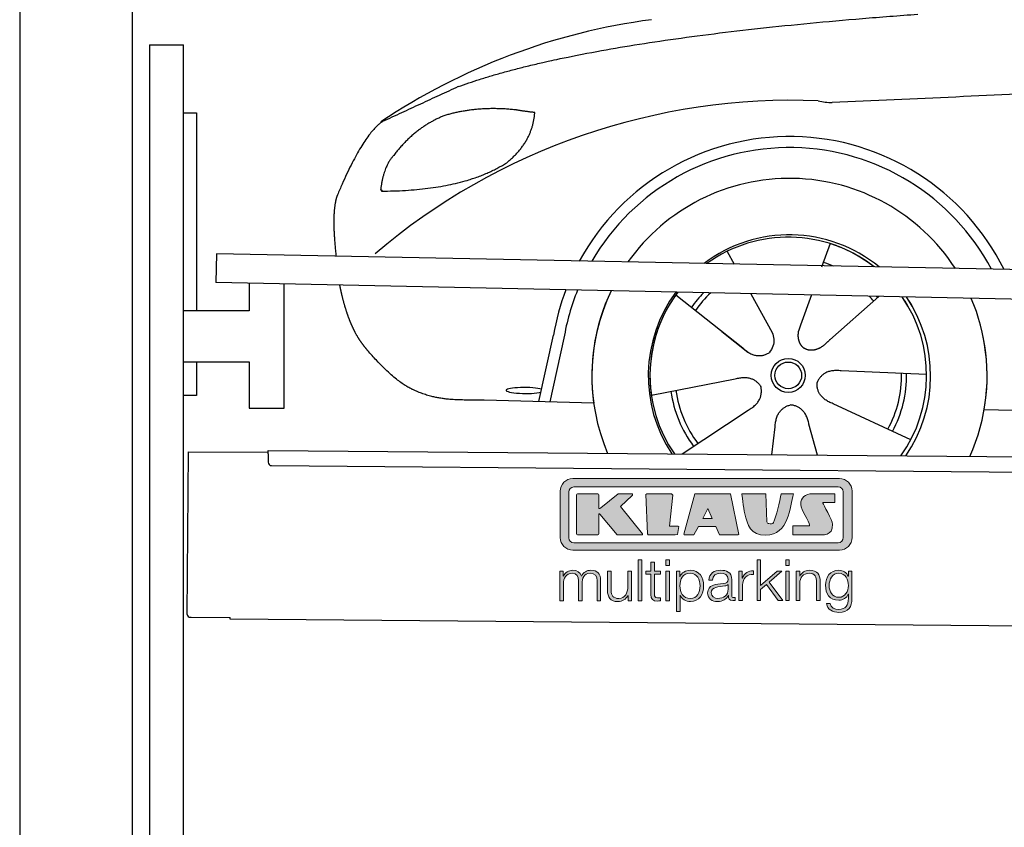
# Model space of a CAD drawing. Header units: millimetres. Extents: x -411 to 6777, y 0 to 6427.
# Tile 2 of 6: x 0 to 1744, y 3626 to 5057. Entities that reach past the tile are written whole.
import ezdxf

# ---------------------------------------------------------------- set-up
doc = ezdxf.new("R2010")
doc.units = ezdxf.units.MM
for name, color, linetype, lineweight in [('car', 10, 'Continuous', 25), ('Gebäude', 7, 'Continuous', 25), ('Logo', 7, 'Continuous', 25), ('Plattform', 7, 'Continuous', 25), ('Ständer hinten', 7, 'Continuous', 25)]:
    doc.layers.add(name, color=color, linetype=linetype, lineweight=lineweight)

# ---------------------------------------------------------------- blocks, each defined once
blk = doc.blocks.new('Car')
at = {"layer": 'car'}
for p, q in [((1392.4, 4673), (1377.6, 4631.1)), ((1210.2, 4657.6), (1222.9, 4635.1)), ((1210.3, 4657.6), (1223, 4635.1)), ((1119.9, 4579.5), (1239.4, 4486.6)), ((1252.5, 4582.9), (1291, 4514.6)), ((1360.2, 4581.6), (1341.3, 4527.7)), ((1479.4, 4580.2), (1393.3, 4502.7)), ((1341.3, 4527.7), (1337.5, 4517.3)), ((879.3, 4388.2), (903.9, 4506.1)), ((922.4, 4500.8), (898.9, 4387.9)), ((1202, 4515.7), (1248.6, 4479.5)), ((1565.4, 4442.7), (1414.1, 4447.7)), ((1078.3, 4401.6), (1226.6, 4431.8)), ((976.3, 4386.5), (782.1, 4390)), ((1133.7, 4297.8), (1249.9, 4376.5)), ((1538.2, 4326.5), (1400.4, 4389.2)), ((1668, 4381.7), (3717, 4347)), ((1292.4, 4297.8), (1298, 4347.4)), ((1373.6, 4297.9), (1357.8, 4352.5))]:
    blk.add_line(p, q, dxfattribs=at)
for radius in [30.1, 23.6]:
    blk.add_circle((1320.4, 4438.8), radius, dxfattribs=at)
for centre, radius, start, end in [((1229.4, 3955.6), 1122.3, 98.0395, 124.4377), ((1334.1, 3785.2), 1141.2, 88.2487, 130.916), ((1395.4, 5040.3), 117.4, 256.9855, 269.1884), ((1322.5, 4437.9), 424.2, 26.9197, 151.8432), ((1322.3, 4437.7), 404.8, 28.396, 150.3669), ((1322.5, 4437.9), 350, 33.4585, 145.3045), ((1322.5, 4437.9), 250, 51.0494, 127.7135), ((1320.4, 4438.8), 245, 52.2371, 126.5259), ((1320.4, 4438.8), 245, 52.2371, 72.9266), ((1320.4, 4438.8), 209.6, 68.0621, 73.3995), ((1322.5, 4437.9), 424.2, 159.4632, 170.7471), ((1322.5, 4437.9), 424.2, 159.4632, 170.7471), ((1322.3, 4437.7), 404.8, 158.434, 171.0238), ((1322.5, 4437.9), 350, 155.0104, 203.6179), ((1322.5, 4437.9), 350, 155.0104, 188.4487), ((1322.5, 4437.9), 350, 155.0104, 157.8717), ((1322.5, 4437.9), 250, 144.1237, 214.1037), ((1320.4, 4438.8), 245, 143.5289, 188.7348), ((1320.4, 4438.8), 245, 144.9266, 215.1376), ((1322.5, 4437.9), 250, 144.1237, 148.496), ((1320.4, 4438.8), 245, 143.5289, 148.0172), ((1320.4, 4438.8), 209.6, 136.2024, 145.3995), ((1320.4, 4438.8), 200.6, 133.7482, 145.5463), ((1320.4, 4438.8), 200.6, 41.6402, 44.9032), ((1320.4, 4438.8), 200.6, 41.6402, 44.9032), ((1320.4, 4438.8), 209.6, 41.655, 42.449), ((1320.4, 4438.8), 245, 30.7457, 35.1225), ((1320.4, 4438.8), 245, 324.9119, 35.1225), ((1322.5, 4437.9), 250, 30.267, 34.5277), ((1322.5, 4437.9), 250, 325.9458, 34.5277), ((1322.5, 4437.9), 350, 350.7505, 23.641), ((1322.5, 4437.9), 350, 350.7505, 23.641), ((1322.5, 4437.9), 350, 336.4317, 11.924), ((1320.4, 4438.8), 200.6, 332.1152, 1.5463), ((1320.4, 4438.8), 209.6, 332.262, 1.3995), ((1320.4, 4438.8), 209.6, 188.262, 217.3995), ((1320.4, 4438.8), 200.6, 188.1152, 217.5463)]:
    blk.add_arc(centre, radius, start, end, dxfattribs=at)
blk.add_ellipse((854.7, 4407.7), major_axis=(33.6, 0), ratio=0.157274, start_param=0.513473, end_param=5.704241, dxfattribs=at)
for points, degree in [([(731.4, 4945.1), (967.1, 5033.8), (1543.7, 5081)], 2), ([(4702.4, 5037), (3825.7, 5057.4), (1393.7, 4922.9)], 2), ([(731.4, 4945.1), (597.7, 4881.9)], 1), ([(834.6, 4904.7), (767, 4911.8), (707.8, 4893.8)], 2), ([(818.3, 4811.1), (864, 4848.5), (867.3, 4900.4)], 2), ([(867.3, 4900.4), (849.5, 4902.3), (834.6, 4904.7)], 2), ([(597.7, 4881.9), (563.3, 4858.8), (519.2, 4751.3)], 2), ([(707.8, 4893.8), (655.7, 4872.6), (618.1, 4822.3)], 2), ([(618.1, 4822.3), (600, 4802.3), (595.6, 4761)], 2), ([(596.9, 4758.7), (741.6, 4760.6), (818.3, 4811.1)], 2), ([(595.6, 4761), (599, 4760.9), (596.9, 4758.7)], 2), ([(519.2, 4751.3), (514, 4738.3), (511.9, 4716.8), (512, 4691.7), (517.6, 4642.7)], 4), ([(1239.4, 4486.6), (1262.9, 4464.9), (1286.1, 4478.5)], 2), ([(1414.1, 4447.7), (1382.3, 4451.4), (1371.5, 4426.8)], 2), ([(1226.6, 4431.8), (1257.3, 4440.8), (1272.1, 4418.4)], 2), ([(1249.9, 4376.5), (1277.8, 4392.2), (1272.1, 4418.4)], 2), ([(1400.4, 4389.2), (1370.3, 4400), (1371.5, 4426.8)], 2), ([(1298, 4347.4), (1298.9, 4379.4), (1324.8, 4386.5)], 2), ([(1357.8, 4352.5), (1351.6, 4383.8), (1324.8, 4386.5)], 2)]:
    blk.add_open_spline(points, degree=degree, dxfattribs=at)
for points, degree, knots in [([(524.3, 4591.4), (525.2, 4587.2), (526.2, 4583), (527.1, 4578.9), (528.1, 4574.8), (531.8, 4560), (535.9, 4546.4), (540.4, 4534), (545.3, 4522.7)], 4, [0.4914944, 0.4914944, 0.4914944, 0.4914944, 0.4914944, 0.5422469, 0.5422469, 0.5422469, 0.5422469, 0.728655, 0.728655, 0.728655, 0.728655, 0.728655]), ([(545, 4523.4), (546.4, 4520.2), (547.9, 4517.1), (549.3, 4514.2), (550.8, 4511.3), (556.5, 4500.2), (562.6, 4490.9), (568.9, 4483), (575.4, 4475.6)], 4, [0.7288005, 0.7288005, 0.7288005, 0.7288005, 0.7288005, 0.7843928, 0.7843928, 0.7843928, 0.7843928, 1, 1, 1, 1, 1]), ([(1337.5, 4517.3), (1337, 4514.2), (1336.8, 4511.2), (1336.8, 4508.2), (1337.2, 4505.4), (1338, 4499.7), (1340.1, 4494.3), (1343.7, 4489.8), (1348.6, 4486.9)], 4, [0.3191838, 0.3191838, 0.3191838, 0.3191838, 0.3191838, 0.5438253, 0.5438253, 0.5438253, 0.5438253, 1, 1, 1, 1, 1]), ([(1291, 4514.6), (1292.7, 4510.6), (1293.8, 4506.6), (1294.1, 4502.7), (1294.8, 4494.1), (1292.2, 4486), (1286.1, 4478.5)], 3, [0.2167758, 0.2167758, 0.2167758, 0.2167758, 0.4600873, 0.4600873, 0.4600873, 1, 1, 1, 1]), ([(1393.3, 4502.7), (1393.3, 4502.7), (1393.3, 4502.7), (1393.3, 4502.7), (1393.3, 4502.7), (1384.3, 4492.9), (1373.7, 4482.8), (1359.4, 4480.3), (1348.6, 4486.9)], 4, [-0.000003, -0.000003, -0.000003, -0.000003, -0.000003, 0, 0, 0, 0, 1, 1, 1, 1, 1]), ([(782.1, 4390), (757.4, 4390.4), (701.8, 4386.3), (665.6, 4399.9), (621.7, 4424.6), (575.4, 4475.6)], 4, [0, 0, 0, 0, 0, 0.597866, 1, 1, 1, 1, 1])]:
    blk.add_open_spline(points, degree=degree, knots=knots, dxfattribs=at)
blk = doc.blocks.new('KLAUS')
at = {"layer": 'Logo'}
h = blk.add_hatch(color=8, dxfattribs=at)
h.dxf.hatch_style = 2
edge = h.paths.add_edge_path()
edge.add_spline(control_points=[(3.6, 29.09), (2.88, 29.09), (2.3, 28.51), (2.3, 27.8), (2.3, 27.8), (2.3, 16.11), (2.3, 16.11), (2.3, 15.39), (2.88, 14.81), (3.6, 14.81), (3.6, 14.81), (71.16, 14.81), (71.16, 14.81), (71.88, 14.81), (72.46, 15.39), (72.46, 16.11), (72.46, 16.11), (72.46, 27.8), (72.46, 27.8), (72.46, 28.51), (71.88, 29.09), (71.16, 29.09), (71.16, 29.09), (3.6, 29.09), (3.6, 29.09), (3.6, 29.09), (3.6, 29.09), (3.6, 29.09)], knot_values=[0, 0, 0, 0, 1, 1, 1, 2, 2, 2, 3, 3, 3, 4, 4, 4, 5, 5, 5, 6, 6, 6, 7, 7, 7, 8, 8, 8, 9, 9, 9, 9], degree=3, periodic=0)
edge = h.paths.add_edge_path()
edge.add_spline(control_points=[(3.35, 31.23), (3.35, 31.23), (71.47, 31.23), (71.47, 31.23), (73.26, 31.23), (74.71, 29.77), (74.71, 27.99), (74.71, 27.99), (74.71, 16.17), (74.71, 16.17), (74.71, 14.38), (73.26, 12.93), (71.47, 12.93), (71.47, 12.93), (3.35, 12.93), (3.35, 12.93), (1.56, 12.93), (0.11, 14.38), (0.11, 16.17), (0.11, 16.17), (0.11, 27.99), (0.11, 27.99), (0.11, 29.77), (1.56, 31.23), (3.35, 31.23), (3.35, 31.23), (3.35, 31.23), (3.35, 31.23)], knot_values=[0, 0, 0, 0, 1, 1, 1, 2, 2, 2, 3, 3, 3, 4, 4, 4, 5, 5, 5, 6, 6, 6, 7, 7, 7, 8, 8, 8, 9, 9, 9, 9], degree=3, periodic=0)
h = blk.add_hatch(color=8, dxfattribs=at)
h.dxf.hatch_style = 2
edge = h.paths.add_edge_path()
edge.add_spline(control_points=[(4.5, 27.33), (4.5, 27.33), (9.7, 27.33), (9.7, 27.33), (9.84, 27.33), (9.96, 27.22), (9.96, 27.08), (9.96, 27.08), (9.96, 23.69), (9.96, 23.69), (9.96, 23.69), (9.94, 23.64), (10.04, 23.59), (10.14, 23.53), (10.2, 23.57), (10.2, 23.57), (10.2, 23.57), (10.51, 23.75), (10.51, 23.75), (10.51, 23.75), (14.94, 27.33), (14.94, 27.33), (14.94, 27.33), (18.41, 27.33), (18.41, 27.33), (18.41, 27.33), (18.49, 27.33), (18.56, 27.2), (18.65, 27.04), (18.53, 26.91), (18.53, 26.91), (18.53, 26.91), (15.49, 24.11), (15.49, 24.11), (15.49, 24.11), (21.14, 17.06), (21.14, 17.06), (21.14, 17.06), (21.13, 16.91), (21.13, 16.91), (21.08, 16.84), (20.99, 16.82), (20.99, 16.82), (20.99, 16.82), (14.7, 16.82), (14.7, 16.82), (14.7, 16.82), (10.26, 22.17), (10.26, 22.17), (10.26, 22.17), (10.19, 22.24), (10.08, 22.21), (9.97, 22.18), (9.96, 22.11), (9.96, 22.11), (9.96, 22.11), (9.96, 17.08), (9.96, 17.08), (9.96, 16.94), (9.84, 16.82), (9.7, 16.82), (9.7, 16.82), (4.5, 16.82), (4.5, 16.82), (4.36, 16.82), (4.25, 16.94), (4.25, 17.08), (4.25, 17.08), (4.25, 27.08), (4.25, 27.08), (4.25, 27.22), (4.36, 27.33), (4.5, 27.33), (4.5, 27.33), (4.5, 27.33), (4.5, 27.33)], knot_values=[0, 0, 0, 0, 1, 1, 1, 2, 2, 2, 3, 3, 3, 4, 4, 4, 5, 5, 5, 6, 6, 6, 7, 7, 7, 8, 8, 8, 9, 9, 9, 10, 10, 10, 11, 11, 11, 12, 12, 12, 13, 13, 13, 14, 14, 14, 15, 15, 15, 16, 16, 16, 17, 17, 17, 18, 18, 18, 19, 19, 19, 20, 20, 20, 21, 21, 21, 22, 22, 22, 23, 23, 23, 24, 24, 24, 25, 25, 25, 25], degree=3, periodic=0)
h = blk.add_hatch(color=8, dxfattribs=at)
h.dxf.hatch_style = 2
h.paths.add_polyline_path([(22.42, 17.06), (21.97, 27.15), (22.24, 27.33), (28.55, 27.33), (28.86, 26.97), (28.01, 19.08), (30.26, 19.07), (30.44, 18.95), (30.08, 16.95), (29.49, 16.82), (22.6, 16.82)])
h = blk.add_hatch(color=8, dxfattribs=at)
h.paths.add_polyline_path([(36.52, 21.01), (38.93, 21.01), (37.87, 23.57)])
h.paths.add_polyline_path([(34.52, 27.33), (43.65, 27.33), (45.76, 16.94), (45.57, 16.82), (40.83, 16.82), (39.89, 18.95), (35.42, 18.95), (34.27, 16.82), (31.78, 16.82), (31.66, 17)])
h = blk.add_hatch(color=8, dxfattribs=at)
h.dxf.hatch_style = 2
edge = h.paths.add_edge_path()
edge.add_spline(control_points=[(52.69, 27.32), (52.69, 27.32), (52.88, 20.14), (52.88, 20.14), (53.01, 19.89), (53.2, 19.77), (53.43, 19.71), (53.91, 19.59), (54.43, 19.57), (54.64, 20.03), (55.23, 21.34), (56.27, 25.45), (56.6, 27.33), (56.6, 27.33), (59.77, 27.33), (59.77, 27.33), (58.77, 23.9), (58.56, 16.82), (52.63, 16.76), (48.72, 16.72), (48.01, 19.35), (47.27, 22.24), (46.89, 23.68), (46.54, 27.33), (46.54, 27.33), (46.54, 27.33), (52.69, 27.32), (52.69, 27.32), (52.69, 27.32), (52.69, 27.32), (52.69, 27.32)], knot_values=[0, 0, 0, 0, 1, 1, 1, 2, 2, 2, 3, 3, 3, 4, 4, 4, 5, 5, 5, 6, 6, 6, 7, 7, 7, 8, 8, 8, 9, 9, 9, 10, 10, 10, 10], degree=3, periodic=0)
h = blk.add_hatch(color=8, dxfattribs=at)
h.dxf.hatch_style = 2
edge = h.paths.add_edge_path()
edge.add_spline(control_points=[(64.46, 27.33), (64.46, 27.33), (70.31, 27.33), (70.31, 27.33), (70.31, 26.52), (70.31, 26.02), (70.31, 25.12), (70.31, 25.12), (67.3, 25.12), (67.3, 25.12), (67.24, 25.04), (67.25, 25.11), (67.25, 24.91), (67.25, 24.88), (69.73, 20.38), (69.73, 19.57), (69.73, 16.4), (67.22, 16.81), (65.9, 16.82), (65.9, 16.82), (59.59, 16.82), (59.59, 16.82), (59.59, 17.76), (59.59, 18.23), (59.59, 19.14), (59.59, 19.14), (63.75, 19.14), (63.75, 19.14), (63.82, 19.22), (63.81, 19.11), (63.81, 19.31), (63.81, 20.32), (61.58, 23.06), (61.58, 24.63), (61.58, 26.33), (62.83, 27.34), (64.46, 27.33), (64.46, 27.33), (64.46, 27.33), (64.46, 27.33)], knot_values=[0, 0, 0, 0, 1, 1, 1, 2, 2, 2, 3, 3, 3, 4, 4, 4, 5, 5, 5, 6, 6, 6, 7, 7, 7, 8, 8, 8, 9, 9, 9, 10, 10, 10, 11, 11, 11, 12, 12, 12, 13, 13, 13, 13], degree=3, periodic=0)
h = blk.add_hatch(color=30, dxfattribs=at)
h.dxf.hatch_style = 2
h.paths.add_polyline_path([(20.07, 0), (20.99, 0), (20.99, 10.45), (20.07, 10.45)])
h = blk.add_hatch(color=30, dxfattribs=at)
h.paths.add_polyline_path([(27.1, 0), (28.03, 0), (28.03, 7.55), (27.1, 7.55)])
h.paths.add_polyline_path([(27.1, 8.98), (28.03, 8.98), (28.03, 10.45), (27.1, 10.45)])
h = blk.add_hatch(color=30, dxfattribs=at)
h.dxf.hatch_style = 2
h.paths.add_polyline_path([(50.4, 0), (51.32, 0), (51.32, 2.87), (52.82, 4.11), (55.8, 0), (56.96, 0), (53.52, 4.76), (56.74, 7.55), (55.51, 7.55), (51.32, 3.89), (51.32, 10.45), (50.4, 10.45)])
h = blk.add_hatch(color=30, dxfattribs=at)
h.paths.add_polyline_path([(57.74, 0), (58.66, 0), (58.66, 7.55), (57.74, 7.55)])
h.paths.add_polyline_path([(57.74, 8.98), (58.66, 8.98), (58.66, 10.45), (57.74, 10.45)])
h = blk.add_hatch(color=30, dxfattribs=at)
h.dxf.hatch_style = 2
edge = h.paths.add_edge_path()
edge.add_spline(control_points=[(0, 0), (0, 0), (0.92, 0), (0.92, 0), (0.92, 0), (0.92, 4.22), (0.92, 4.22), (0.94, 5.8), (1.58, 7), (3.18, 7), (4.35, 7), (4.77, 6.15), (4.76, 5.12), (4.76, 5.12), (4.76, 0), (4.76, 0), (4.76, 0), (5.68, 0), (5.68, 0), (5.68, 0), (5.68, 4.27), (5.68, 4.27), (5.68, 5.68), (6.14, 7), (7.73, 7), (9.05, 7), (9.52, 6.32), (9.52, 5.08), (9.52, 5.08), (9.52, 0), (9.52, 0), (9.52, 0), (10.44, 0), (10.44, 0), (10.44, 0), (10.44, 5.12), (10.44, 5.12), (10.44, 6.91), (9.59, 7.77), (7.94, 7.77), (6.94, 7.77), (5.99, 7.29), (5.54, 6.3), (5.26, 7.29), (4.36, 7.77), (3.37, 7.77), (2.17, 7.77), (1.38, 7.19), (0.89, 6.28), (0.89, 6.28), (0.85, 6.28), (0.85, 6.28), (0.85, 6.28), (0.85, 7.55), (0.85, 7.55), (0.85, 7.55), (0, 7.55), (0, 7.55), (0, 7.55), (0, 0), (0, 0), (0, 0), (0, 0), (0, 0)], knot_values=[0, 0, 0, 0, 1, 1, 1, 2, 2, 2, 3, 3, 3, 4, 4, 4, 5, 5, 5, 6, 6, 6, 7, 7, 7, 8, 8, 8, 9, 9, 9, 10, 10, 10, 11, 11, 11, 12, 12, 12, 13, 13, 13, 14, 14, 14, 15, 15, 15, 16, 16, 16, 17, 17, 17, 18, 18, 18, 19, 19, 19, 20, 20, 20, 21, 21, 21, 21], degree=3, periodic=0)
h = blk.add_hatch(color=30, dxfattribs=at)
h.dxf.hatch_style = 2
edge = h.paths.add_edge_path()
edge.add_spline(control_points=[(18.31, 7.55), (18.31, 7.55), (17.39, 7.55), (17.39, 7.55), (17.39, 7.55), (17.39, 3.59), (17.39, 3.59), (17.39, 2.05), (16.7, 0.56), (15.12, 0.56), (13.66, 0.56), (13.15, 1.27), (13.1, 2.64), (13.1, 2.64), (13.1, 7.55), (13.1, 7.55), (13.1, 7.55), (12.18, 7.55), (12.18, 7.55), (12.18, 7.55), (12.18, 2.65), (12.18, 2.65), (12.18, 0.89), (12.93, -0.22), (14.83, -0.22), (15.96, -0.22), (16.95, 0.35), (17.44, 1.36), (17.44, 1.36), (17.47, 1.36), (17.47, 1.36), (17.47, 1.36), (17.47, 0), (17.47, 0), (17.47, 0), (18.31, 0), (18.31, 0), (18.31, 0), (18.31, 7.55), (18.31, 7.55), (18.31, 7.55), (18.31, 7.55), (18.31, 7.55)], knot_values=[0, 0, 0, 0, 1, 1, 1, 2, 2, 2, 3, 3, 3, 4, 4, 4, 5, 5, 5, 6, 6, 6, 7, 7, 7, 8, 8, 8, 9, 9, 9, 10, 10, 10, 11, 11, 11, 12, 12, 12, 13, 13, 13, 14, 14, 14, 14], degree=3, periodic=0)
h = blk.add_hatch(color=30, dxfattribs=at)
h.dxf.hatch_style = 2
edge = h.paths.add_edge_path()
edge.add_spline(control_points=[(24.22, 9.82), (24.22, 9.82), (23.3, 9.82), (23.3, 9.82), (23.3, 9.82), (23.3, 7.55), (23.3, 7.55), (23.3, 7.55), (21.98, 7.55), (21.98, 7.55), (21.98, 7.55), (21.98, 6.78), (21.98, 6.78), (21.98, 6.78), (23.3, 6.78), (23.3, 6.78), (23.3, 6.78), (23.3, 1.61), (23.3, 1.61), (23.28, 0.32), (23.71, -0.09), (24.94, -0.09), (25.22, -0.09), (25.48, -0.06), (25.76, -0.06), (25.76, -0.06), (25.76, 0.73), (25.76, 0.73), (25.5, 0.7), (25.23, 0.69), (24.97, 0.69), (24.31, 0.73), (24.22, 1.08), (24.22, 1.68), (24.22, 1.68), (24.22, 6.78), (24.22, 6.78), (24.22, 6.78), (25.76, 6.78), (25.76, 6.78), (25.76, 6.78), (25.76, 7.55), (25.76, 7.55), (25.76, 7.55), (24.22, 7.55), (24.22, 7.55), (24.22, 7.55), (24.22, 9.82), (24.22, 9.82), (24.22, 9.82), (24.22, 9.82), (24.22, 9.82)], knot_values=[0, 0, 0, 0, 1, 1, 1, 2, 2, 2, 3, 3, 3, 4, 4, 4, 5, 5, 5, 6, 6, 6, 7, 7, 7, 8, 8, 8, 9, 9, 9, 10, 10, 10, 11, 11, 11, 12, 12, 12, 13, 13, 13, 14, 14, 14, 15, 15, 15, 16, 16, 16, 17, 17, 17, 17], degree=3, periodic=0)
h = blk.add_hatch(color=30, dxfattribs=at)
edge = h.paths.add_edge_path()
edge.add_spline(control_points=[(35.84, 3.78), (35.84, 2.21), (35.12, 0.56), (33.37, 0.56), (31.4, 0.56), (30.72, 2.21), (30.72, 3.78), (30.72, 5.49), (31.33, 7), (33.37, 7), (35.12, 7), (35.84, 5.34), (35.84, 3.78), (35.84, 3.78), (35.84, 3.78), (35.84, 3.78)], knot_values=[0, 0, 0, 0, 1, 1, 1, 2, 2, 2, 3, 3, 3, 4, 4, 4, 5, 5, 5, 5], degree=3, periodic=0)
edge = h.paths.add_edge_path()
edge.add_spline(control_points=[(29.79, -2.8), (29.79, -2.8), (30.72, -2.8), (30.72, -2.8), (30.72, -2.8), (30.72, 1.43), (30.72, 1.43), (30.72, 1.43), (30.74, 1.43), (30.74, 1.43), (31.14, 0.35), (32.24, -0.22), (33.37, -0.22), (35.66, -0.22), (36.76, 1.64), (36.76, 3.78), (36.76, 5.91), (35.66, 7.77), (33.37, 7.77), (32.15, 7.77), (31.1, 7.14), (30.67, 6.12), (30.67, 6.12), (30.64, 6.12), (30.64, 6.12), (30.64, 6.12), (30.64, 7.55), (30.64, 7.55), (30.64, 7.55), (29.79, 7.55), (29.79, 7.55), (29.79, 7.55), (29.79, -2.8), (29.79, -2.8), (29.79, -2.8), (29.79, -2.8), (29.79, -2.8)], knot_values=[0, 0, 0, 0, 1, 1, 1, 2, 2, 2, 3, 3, 3, 4, 4, 4, 5, 5, 5, 6, 6, 6, 7, 7, 7, 8, 8, 8, 9, 9, 9, 10, 10, 10, 11, 11, 11, 12, 12, 12, 12], degree=3, periodic=0)
h = blk.add_hatch(color=30, dxfattribs=at)
edge = h.paths.add_edge_path()
edge.add_spline(control_points=[(43.03, 2.93), (43.04, 1.45), (41.8, 0.56), (40.39, 0.56), (39.53, 0.56), (38.71, 1.13), (38.71, 2.05), (38.71, 3.53), (40.66, 3.51), (42.22, 3.79), (42.47, 3.84), (42.88, 3.91), (43, 4.13), (43, 4.13), (43.03, 4.13), (43.03, 4.13), (43.03, 4.13), (43.03, 2.93), (43.03, 2.93), (43.03, 2.93), (43.03, 2.93), (43.03, 2.93)], knot_values=[0, 0, 0, 0, 1, 1, 1, 2, 2, 2, 3, 3, 3, 4, 4, 4, 5, 5, 5, 6, 6, 6, 7, 7, 7, 7], degree=3, periodic=0)
edge = h.paths.add_edge_path()
edge.add_spline(control_points=[(39.03, 5.24), (39.06, 6.47), (39.91, 7), (41.05, 7), (42.14, 7), (43.03, 6.69), (43.03, 5.45), (43.03, 4.61), (42.6, 4.51), (41.84, 4.42), (39.85, 4.19), (37.79, 4.11), (37.79, 1.99), (37.79, 0.47), (38.93, -0.22), (40.32, -0.22), (41.77, -0.22), (42.43, 0.34), (43.07, 1.32), (43.07, 1.32), (43.1, 1.32), (43.1, 1.32), (43.1, 0.53), (43.25, 0), (44.19, 0), (44.43, 0), (44.58, 0.01), (44.79, 0.06), (44.79, 0.06), (44.79, 0.83), (44.79, 0.83), (44.71, 0.81), (44.6, 0.78), (44.49, 0.78), (44.13, 0.78), (43.95, 0.98), (43.95, 1.33), (43.95, 1.33), (43.95, 5.34), (43.95, 5.34), (43.95, 7.36), (42.5, 7.77), (41.17, 7.77), (39.44, 7.77), (38.2, 7.01), (38.11, 5.24), (38.11, 5.24), (39.03, 5.24), (39.03, 5.24), (39.03, 5.24), (39.03, 5.24), (39.03, 5.24)], knot_values=[0, 0, 0, 0, 1, 1, 1, 2, 2, 2, 3, 3, 3, 4, 4, 4, 5, 5, 5, 6, 6, 6, 7, 7, 7, 8, 8, 8, 9, 9, 9, 10, 10, 10, 11, 11, 11, 12, 12, 12, 13, 13, 13, 14, 14, 14, 15, 15, 15, 16, 16, 16, 17, 17, 17, 17], degree=3, periodic=0)
h = blk.add_hatch(color=30, dxfattribs=at)
h.dxf.hatch_style = 2
edge = h.paths.add_edge_path()
edge.add_spline(control_points=[(45.79, 0), (45.79, 0), (46.71, 0), (46.71, 0), (46.71, 0), (46.71, 4.03), (46.71, 4.03), (46.71, 5.59), (47.85, 6.82), (49.52, 6.73), (49.52, 6.73), (49.52, 7.66), (49.52, 7.66), (48.16, 7.72), (47.14, 7), (46.67, 5.78), (46.67, 5.78), (46.64, 5.78), (46.64, 5.78), (46.64, 5.78), (46.64, 7.55), (46.64, 7.55), (46.64, 7.55), (45.79, 7.55), (45.79, 7.55), (45.79, 7.55), (45.79, 0), (45.79, 0), (45.79, 0), (45.79, 0), (45.79, 0)], knot_values=[0, 0, 0, 0, 1, 1, 1, 2, 2, 2, 3, 3, 3, 4, 4, 4, 5, 5, 5, 6, 6, 6, 7, 7, 7, 8, 8, 8, 9, 9, 9, 10, 10, 10, 10], degree=3, periodic=0)
h = blk.add_hatch(color=30, dxfattribs=at)
h.dxf.hatch_style = 2
edge = h.paths.add_edge_path()
edge.add_spline(control_points=[(60.41, 0), (60.41, 0), (61.33, 0), (61.33, 0), (61.33, 0), (61.33, 4.41), (61.33, 4.41), (61.36, 5.89), (62.24, 7), (63.7, 7), (65.2, 7), (65.62, 6.02), (65.62, 4.71), (65.62, 4.71), (65.62, 0), (65.62, 0), (65.62, 0), (66.54, 0), (66.54, 0), (66.54, 0), (66.54, 4.86), (66.54, 4.86), (66.54, 6.66), (65.9, 7.77), (63.78, 7.77), (62.71, 7.77), (61.7, 7.16), (61.36, 6.25), (61.36, 6.25), (61.33, 6.25), (61.33, 6.25), (61.33, 6.25), (61.33, 7.55), (61.33, 7.55), (61.33, 7.55), (60.41, 7.55), (60.41, 7.55), (60.41, 7.55), (60.41, 0), (60.41, 0), (60.41, 0), (60.41, 0), (60.41, 0)], knot_values=[0, 0, 0, 0, 1, 1, 1, 2, 2, 2, 3, 3, 3, 4, 4, 4, 5, 5, 5, 6, 6, 6, 7, 7, 7, 8, 8, 8, 9, 9, 9, 10, 10, 10, 11, 11, 11, 12, 12, 12, 13, 13, 13, 14, 14, 14, 14], degree=3, periodic=0)
h = blk.add_hatch(color=30, dxfattribs=at)
edge = h.paths.add_edge_path()
edge.add_spline(control_points=[(71.32, 0.86), (69.62, 0.86), (68.83, 2.34), (68.83, 3.86), (68.83, 5.43), (69.56, 7), (71.32, 7), (73.06, 7), (73.75, 5.34), (73.75, 3.86), (73.75, 2.33), (72.91, 0.86), (71.32, 0.86), (71.32, 0.86), (71.32, 0.86), (71.32, 0.86)], knot_values=[0, 0, 0, 0, 1, 1, 1, 2, 2, 2, 3, 3, 3, 4, 4, 4, 5, 5, 5, 5], degree=3, periodic=0)
edge = h.paths.add_edge_path()
edge.add_spline(control_points=[(74.67, 7.55), (74.67, 7.55), (73.75, 7.55), (73.75, 7.55), (73.75, 7.55), (73.75, 6.25), (73.75, 6.25), (73.75, 6.25), (73.72, 6.25), (73.72, 6.25), (73.35, 7.09), (72.41, 7.77), (71.32, 7.77), (69.13, 7.77), (67.9, 6.05), (67.9, 3.97), (67.9, 1.82), (68.9, 0.09), (71.32, 0.09), (72.4, 0.09), (73.29, 0.72), (73.72, 1.64), (73.72, 1.64), (73.75, 1.64), (73.75, 1.64), (73.75, 1.64), (73.75, 0.61), (73.75, 0.61), (73.75, -1.23), (73.01, -2.24), (71.32, -2.24), (70.29, -2.24), (69.31, -1.85), (69.1, -0.73), (69.1, -0.73), (68.18, -0.73), (68.18, -0.73), (68.31, -2.34), (69.81, -3.02), (71.32, -3.02), (73.79, -3.02), (74.65, -1.64), (74.67, 0.61), (74.67, 0.61), (74.67, 7.55), (74.67, 7.55), (74.67, 7.55), (74.67, 7.55), (74.67, 7.55)], knot_values=[0, 0, 0, 0, 1, 1, 1, 2, 2, 2, 3, 3, 3, 4, 4, 4, 5, 5, 5, 6, 6, 6, 7, 7, 7, 8, 8, 8, 9, 9, 9, 10, 10, 10, 11, 11, 11, 12, 12, 12, 13, 13, 13, 14, 14, 14, 15, 15, 15, 16, 16, 16, 16], degree=3, periodic=0)
at = {"layer": 'Logo', "lineweight": 0}
for points in [[(22.42, 17.06), (21.97, 27.15), (22.24, 27.33), (28.55, 27.33), (28.86, 26.97), (28.01, 19.08), (30.26, 19.07), (30.44, 18.95), (30.08, 16.95), (29.49, 16.82), (22.6, 16.82), (22.42, 17.06), (22.42, 17.06)], [(34.52, 27.33), (43.65, 27.33), (45.76, 16.94), (45.57, 16.82), (40.83, 16.82), (39.89, 18.95), (35.42, 18.95), (34.27, 16.82), (31.78, 16.82), (31.66, 17), (34.52, 27.33), (34.52, 27.33)], [(36.52, 21.01), (38.93, 21.01), (37.87, 23.57), (36.52, 21.01), (36.52, 21.01)], [(20.07, 0), (20.99, 0), (20.99, 10.45), (20.07, 10.45), (20.07, 0), (20.07, 0)], [(27.1, 8.98), (28.03, 8.98), (28.03, 10.45), (27.1, 10.45), (27.1, 8.98), (27.1, 8.98)], [(50.4, 0), (51.32, 0), (51.32, 2.87), (52.82, 4.11), (55.8, 0), (56.96, 0), (53.52, 4.76), (56.74, 7.55), (55.51, 7.55), (51.32, 3.89), (51.32, 10.45), (50.4, 10.45), (50.4, 0), (50.4, 0)], [(57.74, 8.98), (58.66, 8.98), (58.66, 10.45), (57.74, 10.45), (57.74, 8.98), (57.74, 8.98)], [(27.1, 0), (28.03, 0), (28.03, 7.55), (27.1, 7.55), (27.1, 0), (27.1, 0)], [(57.74, 0), (58.66, 0), (58.66, 7.55), (57.74, 7.55), (57.74, 0), (57.74, 0)]]:
    blk.add_lwpolyline(points, dxfattribs=at)
for points, knots in [([(3.35, 31.23), (3.35, 31.23), (71.47, 31.23), (71.47, 31.23), (73.26, 31.23), (74.71, 29.77), (74.71, 27.99), (74.71, 27.99), (74.71, 16.17), (74.71, 16.17), (74.71, 14.38), (73.26, 12.93), (71.47, 12.93), (71.47, 12.93), (3.35, 12.93), (3.35, 12.93), (1.56, 12.93), (0.11, 14.38), (0.11, 16.17), (0.11, 16.17), (0.11, 27.99), (0.11, 27.99), (0.11, 29.77), (1.56, 31.23), (3.35, 31.23), (3.35, 31.23), (3.35, 31.23), (3.35, 31.23)], [0, 0, 0, 0, 1, 1, 1, 2, 2, 2, 3, 3, 3, 4, 4, 4, 5, 5, 5, 6, 6, 6, 7, 7, 7, 8, 8, 8, 9, 9, 9, 9]), ([(3.6, 29.09), (2.88, 29.09), (2.3, 28.51), (2.3, 27.8), (2.3, 27.8), (2.3, 16.11), (2.3, 16.11), (2.3, 15.39), (2.88, 14.81), (3.6, 14.81), (3.6, 14.81), (71.16, 14.81), (71.16, 14.81), (71.88, 14.81), (72.46, 15.39), (72.46, 16.11), (72.46, 16.11), (72.46, 27.8), (72.46, 27.8), (72.46, 28.51), (71.88, 29.09), (71.16, 29.09), (71.16, 29.09), (3.6, 29.09), (3.6, 29.09), (3.6, 29.09), (3.6, 29.09), (3.6, 29.09)], [0, 0, 0, 0, 1, 1, 1, 2, 2, 2, 3, 3, 3, 4, 4, 4, 5, 5, 5, 6, 6, 6, 7, 7, 7, 8, 8, 8, 9, 9, 9, 9]), ([(4.5, 27.33), (4.5, 27.33), (9.7, 27.33), (9.7, 27.33), (9.84, 27.33), (9.96, 27.22), (9.96, 27.08), (9.96, 27.08), (9.96, 23.69), (9.96, 23.69), (9.96, 23.69), (9.94, 23.64), (10.04, 23.59), (10.14, 23.53), (10.2, 23.57), (10.2, 23.57), (10.2, 23.57), (10.51, 23.75), (10.51, 23.75), (10.51, 23.75), (14.94, 27.33), (14.94, 27.33), (14.94, 27.33), (18.41, 27.33), (18.41, 27.33), (18.41, 27.33), (18.49, 27.33), (18.56, 27.2), (18.65, 27.04), (18.53, 26.91), (18.53, 26.91), (18.53, 26.91), (15.49, 24.11), (15.49, 24.11), (15.49, 24.11), (21.14, 17.06), (21.14, 17.06), (21.14, 17.06), (21.13, 16.91), (21.13, 16.91), (21.08, 16.84), (20.99, 16.82), (20.99, 16.82), (20.99, 16.82), (14.7, 16.82), (14.7, 16.82), (14.7, 16.82), (10.26, 22.17), (10.26, 22.17), (10.26, 22.17), (10.19, 22.24), (10.08, 22.21), (9.97, 22.18), (9.96, 22.11), (9.96, 22.11), (9.96, 22.11), (9.96, 17.08), (9.96, 17.08), (9.96, 16.94), (9.84, 16.82), (9.7, 16.82), (9.7, 16.82), (4.5, 16.82), (4.5, 16.82), (4.36, 16.82), (4.25, 16.94), (4.25, 17.08), (4.25, 17.08), (4.25, 27.08), (4.25, 27.08), (4.25, 27.22), (4.36, 27.33), (4.5, 27.33), (4.5, 27.33), (4.5, 27.33), (4.5, 27.33)], [0, 0, 0, 0, 1, 1, 1, 2, 2, 2, 3, 3, 3, 4, 4, 4, 5, 5, 5, 6, 6, 6, 7, 7, 7, 8, 8, 8, 9, 9, 9, 10, 10, 10, 11, 11, 11, 12, 12, 12, 13, 13, 13, 14, 14, 14, 15, 15, 15, 16, 16, 16, 17, 17, 17, 18, 18, 18, 19, 19, 19, 20, 20, 20, 21, 21, 21, 22, 22, 22, 23, 23, 23, 24, 24, 24, 25, 25, 25, 25]), ([(52.69, 27.32), (52.69, 27.32), (52.88, 20.14), (52.88, 20.14), (53.01, 19.89), (53.2, 19.77), (53.43, 19.71), (53.91, 19.59), (54.43, 19.57), (54.64, 20.03), (55.23, 21.34), (56.27, 25.45), (56.6, 27.33), (56.6, 27.33), (59.77, 27.33), (59.77, 27.33), (58.77, 23.9), (58.56, 16.82), (52.63, 16.76), (48.72, 16.72), (48.01, 19.35), (47.27, 22.24), (46.89, 23.68), (46.54, 27.33), (46.54, 27.33), (46.54, 27.33), (52.69, 27.32), (52.69, 27.32), (52.69, 27.32), (52.69, 27.32), (52.69, 27.32)], [0, 0, 0, 0, 1, 1, 1, 2, 2, 2, 3, 3, 3, 4, 4, 4, 5, 5, 5, 6, 6, 6, 7, 7, 7, 8, 8, 8, 9, 9, 9, 10, 10, 10, 10]), ([(64.46, 27.33), (64.46, 27.33), (70.31, 27.33), (70.31, 27.33), (70.31, 26.52), (70.31, 26.02), (70.31, 25.12), (70.31, 25.12), (67.3, 25.12), (67.3, 25.12), (67.24, 25.04), (67.25, 25.11), (67.25, 24.91), (67.25, 24.88), (69.73, 20.38), (69.73, 19.57), (69.73, 16.4), (67.22, 16.81), (65.9, 16.82), (65.9, 16.82), (59.59, 16.82), (59.59, 16.82), (59.59, 17.76), (59.59, 18.23), (59.59, 19.14), (59.59, 19.14), (63.75, 19.14), (63.75, 19.14), (63.82, 19.22), (63.81, 19.11), (63.81, 19.31), (63.81, 20.32), (61.58, 23.06), (61.58, 24.63), (61.58, 26.33), (62.83, 27.34), (64.46, 27.33), (64.46, 27.33), (64.46, 27.33), (64.46, 27.33)], [0, 0, 0, 0, 1, 1, 1, 2, 2, 2, 3, 3, 3, 4, 4, 4, 5, 5, 5, 6, 6, 6, 7, 7, 7, 8, 8, 8, 9, 9, 9, 10, 10, 10, 11, 11, 11, 12, 12, 12, 13, 13, 13, 13]), ([(0, 0), (0, 0), (0.92, 0), (0.92, 0), (0.92, 0), (0.92, 4.22), (0.92, 4.22), (0.94, 5.8), (1.58, 7), (3.18, 7), (4.35, 7), (4.77, 6.15), (4.76, 5.12), (4.76, 5.12), (4.76, 0), (4.76, 0), (4.76, 0), (5.68, 0), (5.68, 0), (5.68, 0), (5.68, 4.27), (5.68, 4.27), (5.68, 5.68), (6.14, 7), (7.73, 7), (9.05, 7), (9.52, 6.32), (9.52, 5.08), (9.52, 5.08), (9.52, 0), (9.52, 0), (9.52, 0), (10.44, 0), (10.44, 0), (10.44, 0), (10.44, 5.12), (10.44, 5.12), (10.44, 6.91), (9.59, 7.77), (7.94, 7.77), (6.94, 7.77), (5.99, 7.29), (5.54, 6.3), (5.26, 7.29), (4.36, 7.77), (3.37, 7.77), (2.17, 7.77), (1.38, 7.19), (0.89, 6.28), (0.89, 6.28), (0.85, 6.28), (0.85, 6.28), (0.85, 6.28), (0.85, 7.55), (0.85, 7.55), (0.85, 7.55), (0, 7.55), (0, 7.55), (0, 7.55), (0, 0), (0, 0), (0, 0), (0, 0), (0, 0)], [0, 0, 0, 0, 1, 1, 1, 2, 2, 2, 3, 3, 3, 4, 4, 4, 5, 5, 5, 6, 6, 6, 7, 7, 7, 8, 8, 8, 9, 9, 9, 10, 10, 10, 11, 11, 11, 12, 12, 12, 13, 13, 13, 14, 14, 14, 15, 15, 15, 16, 16, 16, 17, 17, 17, 18, 18, 18, 19, 19, 19, 20, 20, 20, 21, 21, 21, 21]), ([(18.31, 7.55), (18.31, 7.55), (17.39, 7.55), (17.39, 7.55), (17.39, 7.55), (17.39, 3.59), (17.39, 3.59), (17.39, 2.05), (16.7, 0.56), (15.12, 0.56), (13.66, 0.56), (13.15, 1.27), (13.1, 2.64), (13.1, 2.64), (13.1, 7.55), (13.1, 7.55), (13.1, 7.55), (12.18, 7.55), (12.18, 7.55), (12.18, 7.55), (12.18, 2.65), (12.18, 2.65), (12.18, 0.89), (12.93, -0.22), (14.83, -0.22), (15.96, -0.22), (16.95, 0.35), (17.44, 1.36), (17.44, 1.36), (17.47, 1.36), (17.47, 1.36), (17.47, 1.36), (17.47, 0), (17.47, 0), (17.47, 0), (18.31, 0), (18.31, 0), (18.31, 0), (18.31, 7.55), (18.31, 7.55), (18.31, 7.55), (18.31, 7.55), (18.31, 7.55)], [0, 0, 0, 0, 1, 1, 1, 2, 2, 2, 3, 3, 3, 4, 4, 4, 5, 5, 5, 6, 6, 6, 7, 7, 7, 8, 8, 8, 9, 9, 9, 10, 10, 10, 11, 11, 11, 12, 12, 12, 13, 13, 13, 14, 14, 14, 14]), ([(24.22, 9.82), (24.22, 9.82), (23.3, 9.82), (23.3, 9.82), (23.3, 9.82), (23.3, 7.55), (23.3, 7.55), (23.3, 7.55), (21.98, 7.55), (21.98, 7.55), (21.98, 7.55), (21.98, 6.78), (21.98, 6.78), (21.98, 6.78), (23.3, 6.78), (23.3, 6.78), (23.3, 6.78), (23.3, 1.61), (23.3, 1.61), (23.28, 0.32), (23.71, -0.09), (24.94, -0.09), (25.22, -0.09), (25.48, -0.06), (25.76, -0.06), (25.76, -0.06), (25.76, 0.73), (25.76, 0.73), (25.5, 0.7), (25.23, 0.69), (24.97, 0.69), (24.31, 0.73), (24.22, 1.08), (24.22, 1.68), (24.22, 1.68), (24.22, 6.78), (24.22, 6.78), (24.22, 6.78), (25.76, 6.78), (25.76, 6.78), (25.76, 6.78), (25.76, 7.55), (25.76, 7.55), (25.76, 7.55), (24.22, 7.55), (24.22, 7.55), (24.22, 7.55), (24.22, 9.82), (24.22, 9.82), (24.22, 9.82), (24.22, 9.82), (24.22, 9.82)], [0, 0, 0, 0, 1, 1, 1, 2, 2, 2, 3, 3, 3, 4, 4, 4, 5, 5, 5, 6, 6, 6, 7, 7, 7, 8, 8, 8, 9, 9, 9, 10, 10, 10, 11, 11, 11, 12, 12, 12, 13, 13, 13, 14, 14, 14, 15, 15, 15, 16, 16, 16, 17, 17, 17, 17]), ([(29.79, -2.8), (29.79, -2.8), (30.72, -2.8), (30.72, -2.8), (30.72, -2.8), (30.72, 1.43), (30.72, 1.43), (30.72, 1.43), (30.74, 1.43), (30.74, 1.43), (31.14, 0.35), (32.24, -0.22), (33.37, -0.22), (35.66, -0.22), (36.76, 1.64), (36.76, 3.78), (36.76, 5.91), (35.66, 7.77), (33.37, 7.77), (32.15, 7.77), (31.1, 7.14), (30.67, 6.12), (30.67, 6.12), (30.64, 6.12), (30.64, 6.12), (30.64, 6.12), (30.64, 7.55), (30.64, 7.55), (30.64, 7.55), (29.79, 7.55), (29.79, 7.55), (29.79, 7.55), (29.79, -2.8), (29.79, -2.8), (29.79, -2.8), (29.79, -2.8), (29.79, -2.8)], [0, 0, 0, 0, 1, 1, 1, 2, 2, 2, 3, 3, 3, 4, 4, 4, 5, 5, 5, 6, 6, 6, 7, 7, 7, 8, 8, 8, 9, 9, 9, 10, 10, 10, 11, 11, 11, 12, 12, 12, 12]), ([(39.03, 5.24), (39.06, 6.47), (39.91, 7), (41.05, 7), (42.14, 7), (43.03, 6.69), (43.03, 5.45), (43.03, 4.61), (42.6, 4.51), (41.84, 4.42), (39.85, 4.19), (37.79, 4.11), (37.79, 1.99), (37.79, 0.47), (38.93, -0.22), (40.32, -0.22), (41.77, -0.22), (42.43, 0.34), (43.07, 1.32), (43.07, 1.32), (43.1, 1.32), (43.1, 1.32), (43.1, 0.53), (43.25, 0), (44.19, 0), (44.43, 0), (44.58, 0.01), (44.79, 0.06), (44.79, 0.06), (44.79, 0.83), (44.79, 0.83), (44.71, 0.81), (44.6, 0.78), (44.49, 0.78), (44.13, 0.78), (43.95, 0.98), (43.95, 1.33), (43.95, 1.33), (43.95, 5.34), (43.95, 5.34), (43.95, 7.36), (42.5, 7.77), (41.17, 7.77), (39.44, 7.77), (38.2, 7.01), (38.11, 5.24), (38.11, 5.24), (39.03, 5.24), (39.03, 5.24), (39.03, 5.24), (39.03, 5.24), (39.03, 5.24)], [0, 0, 0, 0, 1, 1, 1, 2, 2, 2, 3, 3, 3, 4, 4, 4, 5, 5, 5, 6, 6, 6, 7, 7, 7, 8, 8, 8, 9, 9, 9, 10, 10, 10, 11, 11, 11, 12, 12, 12, 13, 13, 13, 14, 14, 14, 15, 15, 15, 16, 16, 16, 17, 17, 17, 17]), ([(45.79, 0), (45.79, 0), (46.71, 0), (46.71, 0), (46.71, 0), (46.71, 4.03), (46.71, 4.03), (46.71, 5.59), (47.85, 6.82), (49.52, 6.73), (49.52, 6.73), (49.52, 7.66), (49.52, 7.66), (48.16, 7.72), (47.14, 7), (46.67, 5.78), (46.67, 5.78), (46.64, 5.78), (46.64, 5.78), (46.64, 5.78), (46.64, 7.55), (46.64, 7.55), (46.64, 7.55), (45.79, 7.55), (45.79, 7.55), (45.79, 7.55), (45.79, 0), (45.79, 0), (45.79, 0), (45.79, 0), (45.79, 0)], [0, 0, 0, 0, 1, 1, 1, 2, 2, 2, 3, 3, 3, 4, 4, 4, 5, 5, 5, 6, 6, 6, 7, 7, 7, 8, 8, 8, 9, 9, 9, 10, 10, 10, 10]), ([(60.41, 0), (60.41, 0), (61.33, 0), (61.33, 0), (61.33, 0), (61.33, 4.41), (61.33, 4.41), (61.36, 5.89), (62.24, 7), (63.7, 7), (65.2, 7), (65.62, 6.02), (65.62, 4.71), (65.62, 4.71), (65.62, 0), (65.62, 0), (65.62, 0), (66.54, 0), (66.54, 0), (66.54, 0), (66.54, 4.86), (66.54, 4.86), (66.54, 6.66), (65.9, 7.77), (63.78, 7.77), (62.71, 7.77), (61.7, 7.16), (61.36, 6.25), (61.36, 6.25), (61.33, 6.25), (61.33, 6.25), (61.33, 6.25), (61.33, 7.55), (61.33, 7.55), (61.33, 7.55), (60.41, 7.55), (60.41, 7.55), (60.41, 7.55), (60.41, 0), (60.41, 0), (60.41, 0), (60.41, 0), (60.41, 0)], [0, 0, 0, 0, 1, 1, 1, 2, 2, 2, 3, 3, 3, 4, 4, 4, 5, 5, 5, 6, 6, 6, 7, 7, 7, 8, 8, 8, 9, 9, 9, 10, 10, 10, 11, 11, 11, 12, 12, 12, 13, 13, 13, 14, 14, 14, 14]), ([(74.67, 7.55), (74.67, 7.55), (73.75, 7.55), (73.75, 7.55), (73.75, 7.55), (73.75, 6.25), (73.75, 6.25), (73.75, 6.25), (73.72, 6.25), (73.72, 6.25), (73.35, 7.09), (72.41, 7.77), (71.32, 7.77), (69.13, 7.77), (67.9, 6.05), (67.9, 3.97), (67.9, 1.82), (68.9, 0.09), (71.32, 0.09), (72.4, 0.09), (73.29, 0.72), (73.72, 1.64), (73.72, 1.64), (73.75, 1.64), (73.75, 1.64), (73.75, 1.64), (73.75, 0.61), (73.75, 0.61), (73.75, -1.23), (73.01, -2.24), (71.32, -2.24), (70.29, -2.24), (69.31, -1.85), (69.1, -0.73), (69.1, -0.73), (68.18, -0.73), (68.18, -0.73), (68.31, -2.34), (69.81, -3.02), (71.32, -3.02), (73.79, -3.02), (74.65, -1.64), (74.67, 0.61), (74.67, 0.61), (74.67, 7.55), (74.67, 7.55), (74.67, 7.55), (74.67, 7.55), (74.67, 7.55)], [0, 0, 0, 0, 1, 1, 1, 2, 2, 2, 3, 3, 3, 4, 4, 4, 5, 5, 5, 6, 6, 6, 7, 7, 7, 8, 8, 8, 9, 9, 9, 10, 10, 10, 11, 11, 11, 12, 12, 12, 13, 13, 13, 14, 14, 14, 15, 15, 15, 16, 16, 16, 16]), ([(35.84, 3.78), (35.84, 2.21), (35.12, 0.56), (33.37, 0.56), (31.4, 0.56), (30.72, 2.21), (30.72, 3.78), (30.72, 5.49), (31.33, 7), (33.37, 7), (35.12, 7), (35.84, 5.34), (35.84, 3.78), (35.84, 3.78), (35.84, 3.78), (35.84, 3.78)], [0, 0, 0, 0, 1, 1, 1, 2, 2, 2, 3, 3, 3, 4, 4, 4, 5, 5, 5, 5]), ([(71.32, 0.86), (69.62, 0.86), (68.83, 2.34), (68.83, 3.86), (68.83, 5.43), (69.56, 7), (71.32, 7), (73.06, 7), (73.75, 5.34), (73.75, 3.86), (73.75, 2.33), (72.91, 0.86), (71.32, 0.86), (71.32, 0.86), (71.32, 0.86), (71.32, 0.86)], [0, 0, 0, 0, 1, 1, 1, 2, 2, 2, 3, 3, 3, 4, 4, 4, 5, 5, 5, 5]), ([(43.03, 2.93), (43.04, 1.45), (41.8, 0.56), (40.39, 0.56), (39.53, 0.56), (38.71, 1.13), (38.71, 2.05), (38.71, 3.53), (40.66, 3.51), (42.22, 3.79), (42.47, 3.84), (42.88, 3.91), (43, 4.13), (43, 4.13), (43.03, 4.13), (43.03, 4.13), (43.03, 4.13), (43.03, 2.93), (43.03, 2.93), (43.03, 2.93), (43.03, 2.93), (43.03, 2.93)], [0, 0, 0, 0, 1, 1, 1, 2, 2, 2, 3, 3, 3, 4, 4, 4, 5, 5, 5, 6, 6, 6, 7, 7, 7, 7])]:
    blk.add_open_spline(points, degree=3, knots=knots, dxfattribs=at)
blk = doc.blocks.new('Plattform OG 6200 550')
at = {"layer": 'Plattform'}
for p, q in [((348.5, 4642), (347.5, 4591.1)), ((5482.3, 4539.6), (348.5, 4642)), ((5481.2, 4483.6), (347.5, 4591)), ((406.3, 4589.8), (406.3, 4540.8)), ((468.3, 4368.3), (468.3, 4588.5)), ((406.3, 4540.8), (289.9, 4540.7)), ((289.9, 4450.8), (406.3, 4450.8)), ((406.3, 4450.8), (406.3, 4368.3)), ((406.3, 4368.3), (463.3, 4368.3)), ((463.3, 4368.3), (468.3, 4368.3)), ((296.3, 4002.8), (298.8, 4290.8)), ((298.8, 4290.8), (440.2, 4290.6)), ((440.2, 4287.6), (440.2, 4293.6)), ((440.2, 4293.6), (5395, 4250.4)), ((440.2, 4287.6), (440.1, 4272.6)), ((446, 4266.5), (5394.8, 4223.4)), ((302.2, 3997.8), (303.5, 3997.8)), ((302.2, 3997.8), (372.7, 3997.2)), ((372.6, 3994.2), (372.7, 3997.2)), ((5437.5, 3950), (372.6, 3994.2))]:
    blk.add_line(p, q, dxfattribs=at)
for centre, start in [((446.1, 4272.5), 179.5), ((302.2, 4003.8), 189.0941)]:
    blk.add_arc(centre, 6, start, 269.5, dxfattribs=at)
at = {"layer": 'Plattform', "xscale": 6.929133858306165, "yscale": 6.929133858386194, "zscale": 6.929133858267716, "rotation": 0.011070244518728}
blk.add_blockref('KLAUS', (956.4, 4027.2), dxfattribs=at)
blk = doc.blocks.new('Ständer hinten')
at = {"layer": 'Ständer hinten'}
for p, q in [((229.9, 5012), (229.9, 1998.6)), ((229.9, 5012), (289.9, 5012)), ((289.9, 2000), (289.9, 5012)), ((289.9, 4892), (312.9, 4892)), ((312.9, 4892), (312.9, 4540.7)), ((312.9, 4450.8), (312.9, 4390.7)), ((312.9, 4390.7), (289.9, 4391))]:
    blk.add_line(p, q, dxfattribs=at)
blk = doc.blocks.new('Gebäude_365_GT180')
at = {"layer": 'Gebäude'}
for p, q in [((0, 5850), (0, 0)), ((200, 200), (200, 5650))]:
    blk.add_line(p, q, dxfattribs=at)

msp = doc.modelspace()

# ---------------------------------------------------------------- block references
msp.add_blockref('Gebäude_365_GT180', (0, 0))
at = {"layer": 'car', "rotation": 359.4752422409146}
msp.add_blockref('Car', (0, 0), dxfattribs=at)
at = {"layer": 'Plattform'}
msp.add_blockref('Plattform OG 6200 550', (0, 0), dxfattribs=at)
at = {"layer": 'Ständer hinten'}
msp.add_blockref('Ständer hinten', (0, 0), dxfattribs=at)

doc.saveas('drawing.dxf')
